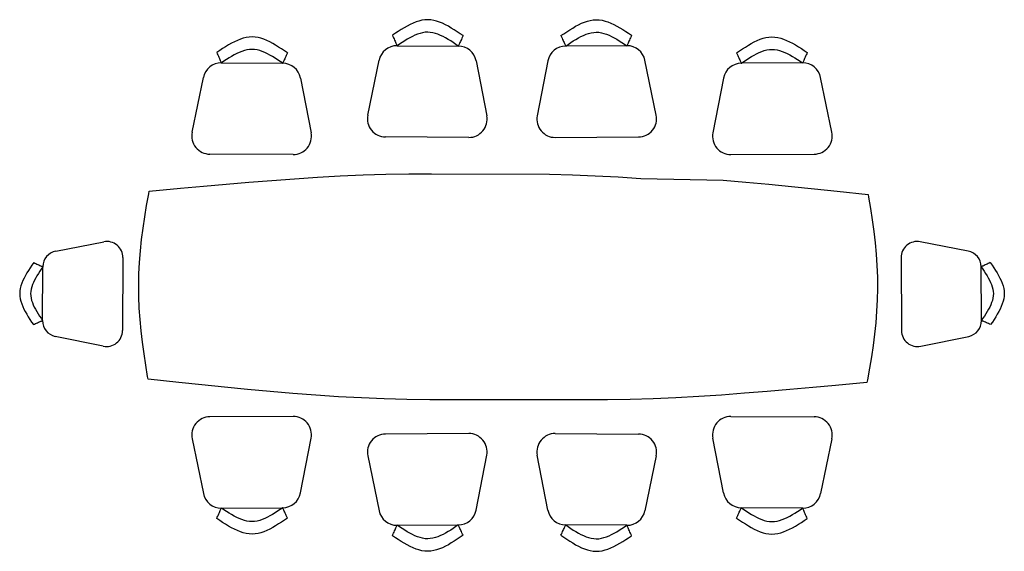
# Model space of a CAD drawing. Extents: x -46.4 to 47.2, y -25.2 to 25.2.
import ezdxf

# ---------------------------------------------------------------- set-up
doc = ezdxf.new("R2010")
doc.units = 0
doc.header["$MEASUREMENT"] = 0
doc.layers.add('LCO', color=1, linetype='CONTINUOUS')

msp = doc.modelspace()

# ---------------------------------------------------------------- linework, layer by layer
at = {"layer": 'LCO'}
for points in [[(-4.257, 23.727), (-4.536, 23.915), (-4.815, 24.101), (-5.094, 24.281), (-5.372, 24.454), (-5.651, 24.616), (-5.93, 24.766), (-6.208, 24.9), (-6.487, 25.015), (-6.767, 25.11), (-7.046, 25.182), (-7.325, 25.226), (-7.604, 25.243), (-7.884, 25.229), (-8.164, 25.188), (-8.444, 25.119), (-8.724, 25.028), (-9.004, 24.915), (-9.285, 24.784), (-9.566, 24.639), (-9.845, 24.479), (-10.126, 24.309), (-10.407, 24.132), (-10.688, 23.949), (-10.968, 23.764)], [(5.05, 23.727), (5.328, 23.915), (5.607, 24.101), (5.886, 24.281), (6.165, 24.454), (6.443, 24.616), (6.722, 24.766), (7.001, 24.9), (7.28, 25.015), (7.559, 25.11), (7.838, 25.182), (8.118, 25.226), (8.396, 25.243), (8.676, 25.229), (8.956, 25.188), (9.237, 25.119), (9.517, 25.028), (9.796, 24.915), (10.077, 24.784), (10.358, 24.639), (10.638, 24.479), (10.918, 24.309), (11.199, 24.132), (11.48, 23.949), (11.76, 23.764)], [(-20.95, 22.094), (-21.229, 22.282), (-21.508, 22.468), (-21.786, 22.648), (-22.065, 22.821), (-22.344, 22.983), (-22.622, 23.133), (-22.901, 23.267), (-23.18, 23.382), (-23.46, 23.477), (-23.738, 23.549), (-24.018, 23.594), (-24.297, 23.61), (-24.577, 23.597), (-24.856, 23.555), (-25.137, 23.486), (-25.417, 23.395), (-25.697, 23.283), (-25.978, 23.152), (-26.258, 23.006), (-26.538, 22.846), (-26.819, 22.676), (-27.1, 22.499), (-27.38, 22.316), (-27.66, 22.131)], [(-10.968, 23.764), (-10.916, 23.644), (-10.864, 23.527), (-10.814, 23.413), (-10.765, 23.302), (-10.719, 23.198), (-10.677, 23.102), (-10.639, 23.015), (-10.606, 22.938), (-10.578, 22.875), (-10.555, 22.825), (-10.54, 22.79), (-10.532, 22.772), (-10.532, 22.771), (-10.531, 22.77), (-10.531, 22.77), (-10.531, 22.77), (-10.531, 22.77), (-10.531, 22.77), (-10.531, 22.77), (-10.531, 22.77), (-10.531, 22.771), (-10.532, 22.771), (-10.532, 22.771), (-10.532, 22.772)], [(-4.705, 22.739), (-4.947, 22.903), (-5.189, 23.064), (-5.431, 23.221), (-5.673, 23.371), (-5.915, 23.511), (-6.156, 23.641), (-6.399, 23.758), (-6.641, 23.858), (-6.883, 23.94), (-7.126, 24.002), (-7.368, 24.042), (-7.611, 24.056), (-7.854, 24.045), (-8.097, 24.007), (-8.34, 23.948), (-8.584, 23.869), (-8.827, 23.771), (-9.071, 23.658), (-9.314, 23.531), (-9.557, 23.393), (-9.801, 23.245), (-10.045, 23.091), (-10.288, 22.933), (-10.532, 22.772)], [(-4.257, 23.727), (-4.312, 23.608), (-4.365, 23.491), (-4.417, 23.376), (-4.466, 23.267), (-4.513, 23.163), (-4.556, 23.067), (-4.595, 22.981), (-4.63, 22.905), (-4.659, 22.842), (-4.682, 22.792), (-4.697, 22.756), (-4.705, 22.739), (-4.706, 22.738), (-4.706, 22.738), (-4.706, 22.737), (-4.706, 22.737), (-4.707, 22.737), (-4.706, 22.737), (-4.706, 22.737), (-4.706, 22.738), (-4.706, 22.738), (-4.706, 22.738), (-4.706, 22.739), (-4.705, 22.739)], [(5.05, 23.727), (5.104, 23.608), (5.157, 23.491), (5.209, 23.376), (5.259, 23.267), (5.306, 23.163), (5.348, 23.067), (5.388, 22.981), (5.422, 22.905), (5.451, 22.842), (5.474, 22.792), (5.49, 22.756), (5.497, 22.739), (5.498, 22.738), (5.498, 22.738), (5.498, 22.737), (5.498, 22.737), (5.499, 22.737), (5.498, 22.737), (5.498, 22.737), (5.498, 22.738), (5.498, 22.738), (5.498, 22.738), (5.498, 22.739), (5.497, 22.739)], [(5.497, 22.739), (5.739, 22.903), (5.982, 23.064), (6.223, 23.221), (6.465, 23.371), (6.708, 23.511), (6.949, 23.641), (7.191, 23.758), (7.433, 23.858), (7.676, 23.94), (7.918, 24.002), (8.16, 24.042), (8.404, 24.056), (8.646, 24.045), (8.889, 24.007), (9.133, 23.948), (9.376, 23.869), (9.62, 23.771), (9.863, 23.658), (10.106, 23.531), (10.35, 23.393), (10.593, 23.245), (10.837, 23.091), (11.081, 22.933), (11.324, 22.772)], [(11.76, 23.764), (11.708, 23.644), (11.656, 23.527), (11.606, 23.413), (11.557, 23.302), (11.511, 23.198), (11.47, 23.102), (11.431, 23.015), (11.398, 22.938), (11.37, 22.875), (11.347, 22.825), (11.332, 22.79), (11.324, 22.772), (11.324, 22.771), (11.323, 22.77), (11.323, 22.77), (11.323, 22.77), (11.323, 22.77), (11.323, 22.77), (11.323, 22.77), (11.323, 22.77), (11.323, 22.771), (11.324, 22.771), (11.324, 22.771), (11.324, 22.772)], [(21.742, 22.094), (22.021, 22.282), (22.3, 22.468), (22.579, 22.648), (22.857, 22.821), (23.136, 22.983), (23.415, 23.133), (23.693, 23.267), (23.972, 23.382), (24.252, 23.477), (24.531, 23.549), (24.81, 23.594), (25.089, 23.61), (25.369, 23.597), (25.649, 23.555), (25.929, 23.486), (26.209, 23.395), (26.489, 23.283), (26.77, 23.152), (27.051, 23.006), (27.33, 22.846), (27.611, 22.676), (27.892, 22.499), (28.173, 22.316), (28.453, 22.131)], [(-10.532, 22.772), (-4.705, 22.739)], [(11.324, 22.772), (5.497, 22.739)], [(-27.66, 22.131), (-27.608, 22.012), (-27.556, 21.894), (-27.506, 21.78), (-27.457, 21.67), (-27.412, 21.566), (-27.37, 21.469), (-27.332, 21.383), (-27.298, 21.306), (-27.27, 21.242), (-27.247, 21.192), (-27.233, 21.157), (-27.224, 21.139), (-27.224, 21.138), (-27.223, 21.137), (-27.223, 21.137), (-27.223, 21.137), (-27.223, 21.137), (-27.223, 21.137), (-27.223, 21.137), (-27.223, 21.137), (-27.223, 21.138), (-27.224, 21.138), (-27.224, 21.138), (-27.224, 21.139)], [(-21.397, 21.106), (-21.64, 21.27), (-21.882, 21.431), (-22.123, 21.588), (-22.366, 21.738), (-22.608, 21.879), (-22.849, 22.009), (-23.092, 22.125), (-23.334, 22.225), (-23.576, 22.307), (-23.818, 22.369), (-24.061, 22.409), (-24.304, 22.424), (-24.546, 22.412), (-24.79, 22.375), (-25.033, 22.315), (-25.277, 22.236), (-25.52, 22.139), (-25.763, 22.025), (-26.007, 21.898), (-26.25, 21.76), (-26.493, 21.612), (-26.738, 21.458), (-26.981, 21.3), (-27.224, 21.139)], [(-20.95, 22.094), (-21.004, 21.975), (-21.057, 21.858), (-21.109, 21.743), (-21.159, 21.634), (-21.206, 21.53), (-21.249, 21.435), (-21.288, 21.348), (-21.322, 21.272), (-21.352, 21.209), (-21.374, 21.159), (-21.39, 21.124), (-21.397, 21.106), (-21.398, 21.105), (-21.398, 21.105), (-21.398, 21.104), (-21.398, 21.104), (-21.399, 21.104), (-21.398, 21.104), (-21.398, 21.104), (-21.398, 21.105), (-21.398, 21.105), (-21.398, 21.105), (-21.398, 21.106), (-21.397, 21.106)], [(21.742, 22.094), (21.797, 21.975), (21.85, 21.858), (21.902, 21.743), (21.951, 21.634), (21.998, 21.53), (22.041, 21.435), (22.08, 21.348), (22.115, 21.272), (22.144, 21.209), (22.167, 21.159), (22.182, 21.124), (22.19, 21.106), (22.191, 21.105), (22.191, 21.105), (22.191, 21.104), (22.191, 21.104), (22.192, 21.104), (22.191, 21.104), (22.191, 21.104), (22.191, 21.105), (22.191, 21.105), (22.191, 21.105), (22.191, 21.106), (22.19, 21.106)], [(22.19, 21.106), (22.432, 21.27), (22.674, 21.431), (22.916, 21.588), (23.158, 21.738), (23.4, 21.879), (23.641, 22.009), (23.884, 22.125), (24.126, 22.225), (24.368, 22.307), (24.611, 22.369), (24.853, 22.409), (25.096, 22.424), (25.339, 22.412), (25.582, 22.375), (25.825, 22.315), (26.069, 22.236), (26.312, 22.139), (26.556, 22.025), (26.799, 21.898), (27.042, 21.76), (27.286, 21.612), (27.53, 21.458), (27.773, 21.3), (28.017, 21.139)], [(28.453, 22.131), (28.401, 22.012), (28.349, 21.894), (28.299, 21.78), (28.25, 21.67), (28.204, 21.566), (28.162, 21.469), (28.124, 21.383), (28.091, 21.306), (28.063, 21.242), (28.04, 21.192), (28.025, 21.157), (28.017, 21.139), (28.017, 21.138), (28.016, 21.137), (28.016, 21.137), (28.016, 21.137), (28.016, 21.137), (28.016, 21.137), (28.016, 21.137), (28.016, 21.137), (28.016, 21.138), (28.017, 21.138), (28.017, 21.138), (28.017, 21.139)], [(-27.224, 21.139), (-21.397, 21.106)], [(-13.31, 16.19), (-12.24, 21.388)], [(-3.013, 21.336), (-2.002, 16.126)], [(3.805, 21.336), (2.794, 16.126)], [(14.102, 16.19), (13.033, 21.388)], [(28.017, 21.139), (22.19, 21.106)], [(-30.002, 14.557), (-28.933, 19.755)], [(-19.705, 19.703), (-18.694, 14.494)], [(20.498, 19.703), (19.487, 14.494)], [(30.795, 14.557), (29.725, 19.755)], [(-3.714, 14.061), (-11.621, 14.106)], [(4.506, 14.061), (12.413, 14.106)], [(-20.406, 12.428), (-28.313, 12.473)], [(21.199, 12.428), (29.106, 12.473)], [(-34.083, 8.948), (-31.104, 9.228), (-28.936, 9.43), (-26.766, 9.624), (-24.598, 9.81), (-22.429, 9.984), (-20.261, 10.143), (-18.093, 10.285), (-15.924, 10.404), (-13.757, 10.5), (-11.588, 10.569), (-9.421, 10.607), (-7.254, 10.612), (3.971, 10.582), (6.139, 10.52), (8.306, 10.426), (10.472, 10.306), (12.64, 10.162), (20.467, 9.997), (22.633, 9.813), (24.8, 9.615), (26.966, 9.405), (29.132, 9.185), (31.299, 8.96), (34.229, 8.652)], [(-34.183, -8.911), (-34.229, -8.652), (-34.409, -7.566), (-34.574, -6.481), (-34.721, -5.396), (-34.847, -4.312), (-34.949, -3.227), (-35.024, -2.142), (-35.068, -1.059), (-35.08, 0.026), (-35.056, 1.11), (-34.999, 2.194), (-34.912, 3.277), (-34.798, 4.361), (-34.661, 5.444), (-34.502, 6.527), (-34.324, 7.61), (-34.131, 8.693), (-34.083, 8.948)], [(34.229, 8.652), (34.275, 8.391), (34.455, 7.306), (34.62, 6.221), (34.767, 5.136), (34.893, 4.051), (34.995, 2.966), (35.07, 1.883), (35.114, 0.798), (35.126, -0.286), (35.102, -1.369), (35.046, -2.453), (34.958, -3.537), (34.844, -4.621), (34.707, -5.704), (34.548, -6.787), (34.37, -7.869), (34.177, -8.953), (34.13, -9.207)], [(-42.961, 3.263), (-38.392, 4.149)], [(43.753, 3.263), (39.185, 4.149)], [(-45.058, 2.17), (-45.223, 1.925), (-45.385, 1.681), (-45.544, 1.436), (-45.695, 1.192), (-45.838, 0.948), (-45.969, 0.703), (-46.086, 0.459), (-46.187, 0.213), (-46.27, -0.031), (-46.333, -0.276), (-46.373, -0.521), (-46.388, -0.766), (-46.375, -1.012), (-46.339, -1.257), (-46.279, -1.503), (-46.199, -1.749), (-46.1, -1.995), (-45.985, -2.241), (-45.857, -2.486), (-45.717, -2.733), (-45.568, -2.978), (-45.413, -3.225), (-45.253, -3.471), (-45.091, -3.718)], [(-45.058, 2.17), (-44.954, 2.123), (-44.852, 2.076), (-44.752, 2.031), (-44.656, 1.988), (-44.566, 1.947), (-44.482, 1.909), (-44.406, 1.874), (-44.339, 1.844), (-44.283, 1.818), (-44.239, 1.798), (-44.208, 1.785), (-44.191, 1.778), (-44.19, 1.777), (-44.189, 1.777), (-44.189, 1.775), (-44.189, 1.775), (-44.189, 1.775), (-44.189, 1.775), (-44.189, 1.775), (-44.189, 1.777), (-44.19, 1.777), (-44.19, 1.777), (-44.191, 1.777), (-44.191, 1.778)], [(-36.582, 2.647), (-36.621, -4.29)], [(37.374, 2.647), (37.414, -4.29)], [(45.85, 2.17), (45.746, 2.123), (45.644, 2.076), (45.544, 2.031), (45.449, 1.988), (45.358, 1.947), (45.274, 1.909), (45.198, 1.874), (45.131, 1.844), (45.075, 1.818), (45.032, 1.798), (45, 1.785), (44.984, 1.778), (44.983, 1.777), (44.982, 1.777), (44.982, 1.775), (44.982, 1.775), (44.982, 1.775), (44.982, 1.775), (44.982, 1.775), (44.982, 1.777), (44.983, 1.777), (44.983, 1.777), (44.984, 1.777), (44.984, 1.778)], [(45.85, 2.17), (46.015, 1.925), (46.178, 1.681), (46.337, 1.436), (46.488, 1.192), (46.63, 0.948), (46.761, 0.703), (46.879, 0.459), (46.979, 0.213), (47.063, -0.031), (47.125, -0.276), (47.166, -0.521), (47.18, -0.766), (47.168, -1.012), (47.131, -1.257), (47.071, -1.503), (46.991, -1.749), (46.892, -1.995), (46.778, -2.241), (46.65, -2.486), (46.509, -2.733), (46.361, -2.978), (46.206, -3.225), (46.046, -3.471), (45.883, -3.718)], [(-44.191, 1.778), (-44.335, 1.564), (-44.476, 1.352), (-44.614, 1.14), (-44.746, 0.928), (-44.869, 0.716), (-44.983, 0.504), (-45.085, 0.291), (-45.173, 0.078), (-45.245, -0.134), (-45.3, -0.347), (-45.334, -0.559), (-45.347, -0.773), (-45.336, -0.986), (-45.304, -1.199), (-45.252, -1.412), (-45.182, -1.625), (-45.097, -1.839), (-44.997, -2.053), (-44.886, -2.266), (-44.765, -2.479), (-44.635, -2.693), (-44.5, -2.907), (-44.362, -3.121), (-44.22, -3.335)], [(-44.22, -3.335), (-44.191, 1.778)], [(45.013, -3.335), (44.984, 1.778)], [(44.984, 1.778), (45.127, 1.564), (45.269, 1.352), (45.406, 1.14), (45.538, 0.928), (45.662, 0.716), (45.775, 0.504), (45.877, 0.291), (45.965, 0.078), (46.037, -0.134), (46.092, -0.347), (46.127, -0.559), (46.139, -0.773), (46.129, -0.986), (46.096, -1.199), (46.044, -1.412), (45.975, -1.625), (45.89, -1.839), (45.79, -2.053), (45.678, -2.266), (45.558, -2.479), (45.428, -2.693), (45.293, -2.907), (45.154, -3.121), (45.013, -3.335)], [(-45.091, -3.718), (-44.987, -3.672), (-44.884, -3.626), (-44.783, -3.583), (-44.687, -3.54), (-44.596, -3.5), (-44.512, -3.463), (-44.436, -3.43), (-44.369, -3.4), (-44.312, -3.376), (-44.268, -3.356), (-44.237, -3.342), (-44.22, -3.335), (-44.219, -3.334), (-44.218, -3.334), (-44.218, -3.334), (-44.218, -3.333), (-44.217, -3.333), (-44.218, -3.333), (-44.218, -3.334), (-44.218, -3.334), (-44.218, -3.334), (-44.219, -3.334), (-44.22, -3.334), (-44.22, -3.335)], [(45.883, -3.718), (45.779, -3.672), (45.676, -3.626), (45.575, -3.583), (45.48, -3.54), (45.388, -3.5), (45.304, -3.463), (45.228, -3.43), (45.162, -3.4), (45.104, -3.376), (45.061, -3.356), (45.029, -3.342), (45.013, -3.335), (45.012, -3.334), (45.011, -3.334), (45.011, -3.334), (45.011, -3.333), (45.01, -3.333), (45.011, -3.333), (45.011, -3.334), (45.011, -3.334), (45.011, -3.334), (45.012, -3.334), (45.013, -3.334), (45.013, -3.335)], [(-38.448, -5.772), (-43.007, -4.834)], [(39.241, -5.772), (43.799, -4.834)], [(34.13, -9.207), (31.15, -9.489), (28.982, -9.689), (26.812, -9.885), (24.644, -10.071), (22.475, -10.245), (20.307, -10.404), (18.139, -10.544), (15.97, -10.664), (13.803, -10.759), (11.634, -10.828), (9.467, -10.867), (-7.419, -10.872), (-9.586, -10.843), (-11.754, -10.779), (-13.921, -10.687), (-16.087, -10.567), (-18.255, -10.423), (-20.421, -10.257), (-22.587, -10.074), (-24.754, -9.875), (-26.92, -9.665), (-29.086, -9.446), (-31.253, -9.22), (-34.183, -8.911)], [(-20.406, -12.434), (-28.313, -12.479)], [(21.199, -12.434), (29.106, -12.479)], [(-30.002, -14.563), (-28.933, -19.761)], [(-19.705, -19.709), (-18.694, -14.499)], [(-3.714, -14.067), (-11.621, -14.111)], [(4.506, -14.067), (12.413, -14.111)], [(20.498, -19.709), (19.487, -14.499)], [(30.795, -14.563), (29.725, -19.761)], [(-13.31, -16.196), (-12.24, -21.393)], [(-3.013, -21.341), (-2.002, -16.132)], [(3.805, -21.341), (2.794, -16.132)], [(14.102, -16.196), (13.033, -21.393)], [(-27.66, -22.137), (-27.608, -22.018), (-27.556, -21.9), (-27.506, -21.786), (-27.457, -21.675), (-27.412, -21.571), (-27.37, -21.475), (-27.332, -21.388), (-27.298, -21.311), (-27.27, -21.248), (-27.247, -21.198), (-27.233, -21.163), (-27.224, -21.145), (-27.224, -21.144), (-27.223, -21.143), (-27.223, -21.143), (-27.223, -21.143), (-27.223, -21.143), (-27.223, -21.143), (-27.223, -21.143), (-27.223, -21.143), (-27.223, -21.144), (-27.224, -21.144), (-27.224, -21.144), (-27.224, -21.145)], [(-21.397, -21.112), (-21.64, -21.276), (-21.882, -21.437), (-22.123, -21.594), (-22.366, -21.744), (-22.608, -21.884), (-22.849, -22.014), (-23.092, -22.131), (-23.334, -22.231), (-23.576, -22.313), (-23.818, -22.375), (-24.061, -22.415), (-24.304, -22.429), (-24.546, -22.418), (-24.79, -22.38), (-25.033, -22.321), (-25.277, -22.242), (-25.52, -22.144), (-25.763, -22.031), (-26.007, -21.904), (-26.25, -21.766), (-26.493, -21.618), (-26.738, -21.464), (-26.981, -21.306), (-27.224, -21.145)], [(-27.224, -21.145), (-21.397, -21.112)], [(-20.95, -22.1), (-21.004, -21.981), (-21.057, -21.864), (-21.109, -21.749), (-21.159, -21.64), (-21.206, -21.536), (-21.249, -21.44), (-21.288, -21.354), (-21.322, -21.278), (-21.352, -21.215), (-21.374, -21.165), (-21.39, -21.129), (-21.397, -21.112), (-21.398, -21.111), (-21.398, -21.111), (-21.398, -21.11), (-21.398, -21.11), (-21.399, -21.11), (-21.398, -21.11), (-21.398, -21.11), (-21.398, -21.111), (-21.398, -21.111), (-21.398, -21.111), (-21.398, -21.112), (-21.397, -21.112)], [(21.742, -22.1), (21.797, -21.981), (21.85, -21.864), (21.902, -21.749), (21.951, -21.64), (21.998, -21.536), (22.041, -21.44), (22.08, -21.354), (22.115, -21.278), (22.144, -21.215), (22.167, -21.165), (22.182, -21.129), (22.19, -21.112), (22.191, -21.111), (22.191, -21.111), (22.191, -21.11), (22.191, -21.11), (22.192, -21.11), (22.191, -21.11), (22.191, -21.11), (22.191, -21.111), (22.191, -21.111), (22.191, -21.111), (22.191, -21.112), (22.19, -21.112)], [(28.017, -21.145), (22.19, -21.112)], [(22.19, -21.112), (22.432, -21.276), (22.674, -21.437), (22.916, -21.594), (23.158, -21.744), (23.4, -21.884), (23.641, -22.014), (23.884, -22.131), (24.126, -22.231), (24.368, -22.313), (24.611, -22.375), (24.853, -22.415), (25.096, -22.429), (25.339, -22.418), (25.582, -22.38), (25.825, -22.321), (26.069, -22.242), (26.312, -22.144), (26.556, -22.031), (26.799, -21.904), (27.042, -21.766), (27.286, -21.618), (27.53, -21.464), (27.773, -21.306), (28.017, -21.145)], [(28.453, -22.137), (28.401, -22.018), (28.349, -21.9), (28.299, -21.786), (28.25, -21.675), (28.204, -21.571), (28.162, -21.475), (28.124, -21.388), (28.091, -21.311), (28.063, -21.248), (28.04, -21.198), (28.025, -21.163), (28.017, -21.145), (28.017, -21.144), (28.016, -21.143), (28.016, -21.143), (28.016, -21.143), (28.016, -21.143), (28.016, -21.143), (28.016, -21.143), (28.016, -21.143), (28.016, -21.144), (28.017, -21.144), (28.017, -21.144), (28.017, -21.145)], [(-20.95, -22.1), (-21.229, -22.288), (-21.508, -22.474), (-21.786, -22.654), (-22.065, -22.827), (-22.344, -22.989), (-22.622, -23.139), (-22.901, -23.273), (-23.18, -23.388), (-23.46, -23.483), (-23.738, -23.555), (-24.018, -23.599), (-24.297, -23.616), (-24.577, -23.602), (-24.856, -23.561), (-25.137, -23.492), (-25.417, -23.401), (-25.697, -23.288), (-25.978, -23.157), (-26.258, -23.012), (-26.538, -22.852), (-26.819, -22.682), (-27.1, -22.505), (-27.38, -22.322), (-27.66, -22.137)], [(21.742, -22.1), (22.021, -22.288), (22.3, -22.474), (22.579, -22.654), (22.857, -22.827), (23.136, -22.989), (23.415, -23.139), (23.693, -23.273), (23.972, -23.388), (24.252, -23.483), (24.531, -23.555), (24.81, -23.599), (25.089, -23.616), (25.369, -23.602), (25.649, -23.561), (25.929, -23.492), (26.209, -23.401), (26.489, -23.288), (26.77, -23.157), (27.051, -23.012), (27.33, -22.852), (27.611, -22.682), (27.892, -22.505), (28.173, -22.322), (28.453, -22.137)], [(-10.968, -23.77), (-10.916, -23.65), (-10.864, -23.533), (-10.814, -23.418), (-10.765, -23.308), (-10.719, -23.204), (-10.677, -23.107), (-10.639, -23.021), (-10.606, -22.944), (-10.578, -22.881), (-10.555, -22.831), (-10.54, -22.795), (-10.532, -22.778), (-10.532, -22.777), (-10.531, -22.776), (-10.531, -22.776), (-10.531, -22.776), (-10.531, -22.776), (-10.531, -22.776), (-10.531, -22.776), (-10.531, -22.776), (-10.531, -22.777), (-10.532, -22.777), (-10.532, -22.777), (-10.532, -22.778)], [(-10.532, -22.778), (-4.705, -22.744)], [(-4.705, -22.744), (-4.947, -22.909), (-5.189, -23.07), (-5.431, -23.227), (-5.673, -23.377), (-5.915, -23.517), (-6.156, -23.647), (-6.399, -23.764), (-6.641, -23.863), (-6.883, -23.946), (-7.126, -24.008), (-7.368, -24.048), (-7.611, -24.062), (-7.854, -24.051), (-8.097, -24.013), (-8.34, -23.954), (-8.584, -23.875), (-8.827, -23.777), (-9.071, -23.664), (-9.314, -23.537), (-9.557, -23.399), (-9.801, -23.251), (-10.045, -23.097), (-10.288, -22.939), (-10.532, -22.778)], [(-4.257, -23.732), (-4.312, -23.614), (-4.365, -23.496), (-4.417, -23.382), (-4.466, -23.273), (-4.513, -23.169), (-4.556, -23.073), (-4.595, -22.987), (-4.63, -22.911), (-4.659, -22.847), (-4.682, -22.797), (-4.697, -22.762), (-4.705, -22.744), (-4.706, -22.743), (-4.706, -22.743), (-4.706, -22.742), (-4.706, -22.742), (-4.707, -22.742), (-4.706, -22.742), (-4.706, -22.742), (-4.706, -22.743), (-4.706, -22.743), (-4.706, -22.743), (-4.706, -22.744), (-4.705, -22.744)], [(5.05, -23.732), (5.104, -23.614), (5.157, -23.496), (5.209, -23.382), (5.259, -23.273), (5.306, -23.169), (5.348, -23.073), (5.388, -22.987), (5.422, -22.911), (5.451, -22.847), (5.474, -22.797), (5.49, -22.762), (5.497, -22.744), (5.498, -22.743), (5.498, -22.743), (5.498, -22.742), (5.498, -22.742), (5.499, -22.742), (5.498, -22.742), (5.498, -22.742), (5.498, -22.743), (5.498, -22.743), (5.498, -22.743), (5.498, -22.744), (5.497, -22.744)], [(5.497, -22.744), (5.739, -22.909), (5.982, -23.07), (6.223, -23.227), (6.465, -23.377), (6.708, -23.517), (6.949, -23.647), (7.191, -23.764), (7.433, -23.863), (7.676, -23.946), (7.918, -24.008), (8.16, -24.048), (8.404, -24.062), (8.646, -24.051), (8.889, -24.013), (9.133, -23.954), (9.376, -23.875), (9.62, -23.777), (9.863, -23.664), (10.106, -23.537), (10.35, -23.399), (10.593, -23.251), (10.837, -23.097), (11.081, -22.939), (11.324, -22.778)], [(11.324, -22.778), (5.497, -22.744)], [(11.76, -23.77), (11.708, -23.65), (11.656, -23.533), (11.606, -23.418), (11.557, -23.308), (11.511, -23.204), (11.47, -23.107), (11.431, -23.021), (11.398, -22.944), (11.37, -22.881), (11.347, -22.831), (11.332, -22.795), (11.324, -22.778), (11.324, -22.777), (11.323, -22.776), (11.323, -22.776), (11.323, -22.776), (11.323, -22.776), (11.323, -22.776), (11.323, -22.776), (11.323, -22.776), (11.323, -22.777), (11.324, -22.777), (11.324, -22.777), (11.324, -22.778)], [(-4.257, -23.732), (-4.536, -23.921), (-4.815, -24.107), (-5.094, -24.287), (-5.372, -24.459), (-5.651, -24.622), (-5.93, -24.771), (-6.208, -24.906), (-6.487, -25.021), (-6.767, -25.116), (-7.046, -25.187), (-7.325, -25.232), (-7.604, -25.249), (-7.884, -25.235), (-8.164, -25.194), (-8.444, -25.125), (-8.724, -25.033), (-9.004, -24.921), (-9.285, -24.79), (-9.566, -24.645), (-9.845, -24.484), (-10.126, -24.315), (-10.407, -24.138), (-10.688, -23.955), (-10.968, -23.77)], [(5.05, -23.732), (5.328, -23.921), (5.607, -24.107), (5.886, -24.287), (6.165, -24.459), (6.443, -24.622), (6.722, -24.771), (7.001, -24.906), (7.28, -25.021), (7.559, -25.116), (7.838, -25.187), (8.118, -25.232), (8.396, -25.249), (8.676, -25.235), (8.956, -25.194), (9.237, -25.125), (9.517, -25.033), (9.796, -24.921), (10.077, -24.79), (10.358, -24.645), (10.638, -24.484), (10.918, -24.315), (11.199, -24.138), (11.48, -23.955), (11.76, -23.77)]]:
    msp.add_lwpolyline(points, dxfattribs=at)
for centre, radius, start, end in [((-10.541, 21.037), 1.735, 89.6776, 168.3613), ((-4.715, 21.005), 1.734, 10.9916, 89.6815), ((5.507, 21.005), 1.734, 90.3185, 169.0084), ((11.333, 21.037), 1.735, 11.6387, 90.3224), ((-27.234, 19.404), 1.735, 89.6776, 168.3613), ((-21.408, 19.372), 1.734, 10.9916, 89.6815), ((22.2, 19.372), 1.734, 90.3185, 169.0084), ((28.026, 19.404), 1.735, 11.6387, 90.3224), ((-11.611, 15.84), 1.734, 168.3646, 269.6815), ((-3.704, 15.796), 1.735, 269.6737, 10.9916), ((4.496, 15.796), 1.735, 169.0084, 270.3263), ((12.404, 15.84), 1.734, 270.3185, 11.6354), ((-28.304, 14.208), 1.734, 168.3646, 269.6815), ((-20.397, 14.163), 1.735, 269.6737, 10.9916), ((21.189, 14.163), 1.735, 169.0084, 270.3263), ((29.096, 14.208), 1.734, 270.3185, 11.6354), ((-38.103, 2.656), 1.52, 359.6772, 100.9867), ((38.896, 2.656), 1.52, 79.0133, 180.3228), ((-42.671, 1.768), 1.522, 100.9841, 179.6817), ((43.463, 1.768), 1.522, 0.3183, 79.0159), ((-42.699, -3.343), 1.522, 179.672, 258.3598), ((43.491, -3.343), 1.522, 281.6402, 0.328), ((-38.142, -4.281), 1.522, 258.3727, 359.6817), ((38.934, -4.281), 1.522, 180.3183, 281.6273), ((-28.304, -14.213), 1.734, 90.3185, 191.6354), ((-20.397, -14.169), 1.735, 349.0084, 90.3263), ((21.189, -14.169), 1.735, 89.6737, 190.9916), ((29.096, -14.213), 1.734, 348.3646, 89.6815), ((-11.611, -15.846), 1.734, 90.3185, 191.6354), ((-3.704, -15.801), 1.735, 349.0084, 90.3263), ((4.496, -15.801), 1.735, 89.6737, 190.9916), ((12.404, -15.846), 1.734, 348.3646, 89.6815), ((-27.234, -19.41), 1.735, 191.6387, 270.3224), ((-21.408, -19.378), 1.734, 270.3185, 349.0084), ((22.2, -19.378), 1.734, 190.9916, 269.6815), ((28.026, -19.41), 1.735, 269.6776, 348.3613), ((-10.541, -21.043), 1.735, 191.6387, 270.3224), ((-4.715, -21.011), 1.734, 270.3185, 349.0084), ((5.507, -21.011), 1.734, 190.9916, 269.6815), ((11.333, -21.043), 1.735, 269.6776, 348.3613)]:
    msp.add_arc(centre, radius, start, end, dxfattribs=at)

doc.saveas('drawing.dxf')
